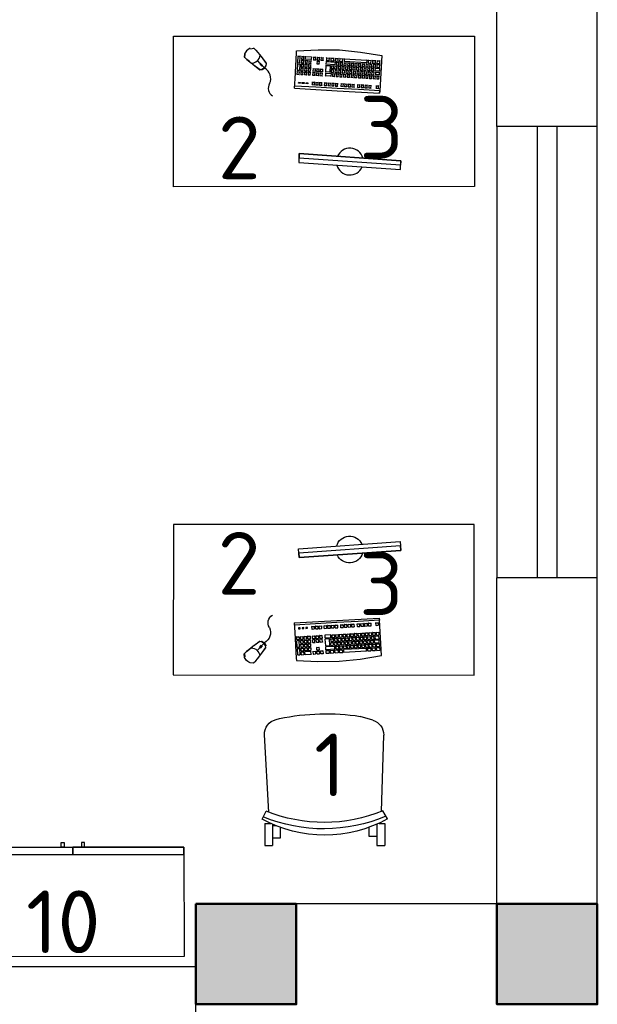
# Model space of a CAD drawing. Header units: millimetres. Extents: x 151654 to 877351, y 70322 to 154322.
# Tile 72 of 173: x 260169 to 262472, y 111138 to 115064. Entities that reach past the tile are written whole.
import ezdxf

# ---------------------------------------------------------------- set-up
doc = ezdxf.new("R2010")
doc.units = ezdxf.units.MM
doc.layers.add('kolonn', color=7, linetype='Continuous')
doc.layers.add('технологич.о', color=152, linetype='Continuous', lineweight=30)
doc.styles.add('GOST', font='isocpeur.ttf')

# ---------------------------------------------------------------- blocks, each defined once
blk = doc.blocks.new('ghsdd')
at = {"ltscale": 50, "true_color": 0x757575}
h = blk.add_hatch(color=8, dxfattribs=at)
h.paths.add_polyline_path([(0, 200), (-200, 200), (-200, 0), (0, 0)])
h.paths.add_polyline_path([(200, 0), (200, 200), (0, 200), (0, 0)])
h.paths.add_polyline_path([(0, 0), (-200, 0), (-200, -200), (0, -200)])
h.paths.add_polyline_path([(0, 0), (0, -200), (200, -200), (200, 0)])
at = {"lineweight": 50, "ltscale": 50}
blk.add_lwpolyline([(200, 200), (200, -200), (-200, -200), (-200, 200), (200, 200)], dxfattribs=at)
blk = doc.blocks.new('клавиатура')
at = {"layer": 'технологич.о', "ltscale": 2}
for p, q in [((-819747.7, 168021.3), (-819733.3, 168105.6)), ((-819733.3, 168105.6), (-819592.6, 168097.4)), ((-819714.5, 168085.6), (-819713.1, 168087)), ((-819712.4, 168098.6), (-819713.7, 168099.7)), ((-819713.1, 168087), (-819712.4, 168098.6)), ((-819713.1, 168087), (-819702.6, 168086.4)), ((-819701.9, 168098), (-819712.4, 168098.6)), ((-819702.6, 168086.4), (-819701.9, 168098)), ((-819702.6, 168086.4), (-819701.7, 168085.3)), ((-819701.9, 168098), (-819700.9, 168098.7)), ((-819699, 168085.1), (-819697.8, 168086)), ((-819697.1, 168097.7), (-819698.3, 168098.8)), ((-819697.8, 168086), (-819697.1, 168097.7)), ((-819697.8, 168086), (-819687.3, 168085.4)), ((-819686.6, 168097.1), (-819697.1, 168097.7)), ((-819687.3, 168085.4), (-819686.6, 168097.1)), ((-819687.3, 168085.4), (-819686.5, 168084.7)), ((-819686.6, 168097.1), (-819685.7, 168097.7)), ((-819682.4, 168096.8), (-819683.4, 168097.8)), ((-819683.4, 168078.8), (-819682.4, 168096.8)), ((-819682.4, 168096.8), (-819671.9, 168096.2)), ((-819671.9, 168096.2), (-819672.9, 168078.2)), ((-819671.9, 168096.2), (-819671.1, 168096.8)), ((-819667.1, 168095.9), (-819668, 168096.8)), ((-819667.9, 168081.1), (-819667.1, 168095.9)), ((-819667.1, 168095.9), (-819656.6, 168095.3)), ((-819656.6, 168095.3), (-819657.4, 168080.5)), ((-819656.6, 168095.3), (-819655.8, 168095.8)), ((-819652.7, 168085.2), (-819651.7, 168086)), ((-819651.1, 168095), (-819652.1, 168095.9)), ((-819651.7, 168086), (-819651.1, 168095)), ((-819651.7, 168086), (-819641.1, 168085.4)), ((-819640.6, 168094.4), (-819651.1, 168095)), ((-819641.1, 168085.4), (-819640.6, 168094.4)), ((-819641.1, 168085.4), (-819640.5, 168084.8)), ((-819640.6, 168094.4), (-819639.9, 168094.9)), ((-819614.5, 168083.2), (-819613.7, 168083.8)), ((-819613.1, 168092.8), (-819613.9, 168093.5)), ((-819613.7, 168083.8), (-819613.1, 168092.8)), ((-819613.7, 168083.8), (-819603.1, 168083.2)), ((-819602.6, 168092.2), (-819613.1, 168092.8)), ((-819603.1, 168083.2), (-819602.6, 168092.2)), ((-819602.6, 168092.2), (-819601.7, 168092.8)), ((-819592.6, 168097.4), (-819598, 168012.6)), ((-819593.9, 167927.3), (-819584.1, 168096.9)), ((-819584.1, 168096.9), (-819592.6, 168097.4)), ((-819591.9, 168097.4), (-819584.1, 168096.9)), ((-819720.7, 167956.1), (-819715.5, 168046)), ((-819715.5, 168046), (-819716.6, 168047.1)), ((-819716.4, 168050.3), (-819715.2, 168051.6)), ((-819714.5, 168063.2), (-819715.6, 168064.3)), ((-819715.5, 168046), (-819705, 168045.4)), ((-819715.4, 168067.9), (-819714.1, 168069.2)), ((-819715.2, 168051.6), (-819714.5, 168063.2)), ((-819715.2, 168051.6), (-819704.6, 168051)), ((-819713.5, 168080.8), (-819714.7, 168081.9)), ((-819704, 168062.6), (-819714.5, 168063.2)), ((-819714.1, 168069.2), (-819713.5, 168080.8)), ((-819714.1, 168069.2), (-819703.6, 168068.6)), ((-819702.9, 168080.2), (-819713.5, 168080.8)), ((-819705, 168045.4), (-819710.2, 167955.5)), ((-819705, 168045.4), (-819704.1, 168046)), ((-819704.6, 168051), (-819704, 168062.6)), ((-819704.6, 168051), (-819703.9, 168050)), ((-819704, 168062.6), (-819703, 168063.2)), ((-819703.6, 168068.6), (-819702.9, 168080.2)), ((-819703.6, 168068.6), (-819702.8, 168067.6)), ((-819702.9, 168080.2), (-819701.9, 168080.9)), ((-819699.9, 168052), (-819700.9, 168052.9)), ((-819700.7, 168056.8), (-819699.6, 168057.6)), ((-819700.5, 168043.1), (-819699.9, 168052)), ((-819699.1, 168066.6), (-819700.1, 168067.5)), ((-819699.9, 168071.3), (-819698.8, 168072.2)), ((-819689.4, 168051.4), (-819699.9, 168052)), ((-819699.6, 168057.6), (-819699.1, 168066.6)), ((-819699.6, 168057.6), (-819689.1, 168057)), ((-819698.2, 168081.2), (-819699.3, 168082.2)), ((-819688.6, 168066), (-819699.1, 168066.6)), ((-819698.8, 168072.2), (-819698.2, 168081.2)), ((-819698.8, 168072.2), (-819688.2, 168071.6)), ((-819687.7, 168080.6), (-819698.2, 168081.2)), ((-819689.9, 168042.5), (-819689.4, 168051.4)), ((-819689.4, 168051.4), (-819688.7, 168051.9)), ((-819689.1, 168057), (-819688.6, 168066)), ((-819689.1, 168057), (-819688.4, 168056.4)), ((-819688.6, 168066), (-819687.8, 168066.5)), ((-819688.2, 168071.6), (-819687.7, 168080.6)), ((-819688.2, 168071.6), (-819687.5, 168070.9)), ((-819687.7, 168080.6), (-819686.8, 168081.2)), ((-819685, 168044), (-819685.9, 168044.8)), ((-819685.7, 168048.8), (-819684.7, 168049.6)), ((-819684.2, 168058.5), (-819685.1, 168059.3)), ((-819684.9, 168063.3), (-819683.9, 168064.2)), ((-819684.7, 168049.6), (-819684.2, 168058.5)), ((-819684.7, 168049.6), (-819674.2, 168048.9)), ((-819684.5, 168077.9), (-819683.4, 168078.8)), ((-819683.3, 168073.1), (-819684.3, 168074)), ((-819673.7, 168057.9), (-819684.2, 168058.5)), ((-819683.9, 168064.2), (-819683.3, 168073.1)), ((-819683.9, 168064.2), (-819673.3, 168063.6)), ((-819683.4, 168078.8), (-819672.9, 168078.2)), ((-819672.8, 168072.5), (-819683.3, 168073.1)), ((-819674.2, 168048.9), (-819673.7, 168057.9)), ((-819674.2, 168048.9), (-819673.6, 168048.4)), ((-819673.7, 168057.9), (-819673, 168058.4)), ((-819673.3, 168063.6), (-819672.8, 168072.5)), ((-819673.3, 168063.6), (-819672.7, 168062.9)), ((-819672.9, 168078.2), (-819672.3, 168077.5)), ((-819672.8, 168072.5), (-819672.1, 168073)), ((-819669.5, 168045.8), (-819670.4, 168046.6)), ((-819670.2, 168050.7), (-819669.2, 168051.4)), ((-819670.1, 168036.8), (-819669.5, 168045.8)), ((-819668.7, 168060.4), (-819669.5, 168061.2)), ((-819659, 168045.2), (-819669.5, 168045.8)), ((-819669.4, 168065.2), (-819668.4, 168066)), ((-819669.2, 168051.4), (-819668.7, 168060.4)), ((-819669.2, 168051.4), (-819658.7, 168050.8)), ((-819668.9, 168080.2), (-819667.9, 168081.1)), ((-819667.9, 168075), (-819668.8, 168075.8)), ((-819658.2, 168059.8), (-819668.7, 168060.4)), ((-819668.4, 168066), (-819667.9, 168075)), ((-819668.4, 168066), (-819657.8, 168065.4)), ((-819667.9, 168081.1), (-819657.4, 168080.5)), ((-819657.3, 168074.4), (-819667.9, 168075)), ((-819659.5, 168036.2), (-819659, 168045.2)), ((-819659, 168045.2), (-819658.4, 168045.6)), ((-819658.7, 168050.8), (-819658.2, 168059.8)), ((-819658.7, 168050.8), (-819658.1, 168050.2)), ((-819658.2, 168059.8), (-819657.5, 168060.2)), ((-819657.8, 168065.4), (-819657.3, 168074.4)), ((-819657.8, 168065.4), (-819657.3, 168064.8)), ((-819657.4, 168080.5), (-819656.8, 168079.9)), ((-819657.3, 168074.4), (-819656.6, 168074.9)), ((-819653.7, 168051.4), (-819654.6, 168052.2)), ((-819654.3, 168056.2), (-819653.3, 168057)), ((-819654.2, 168042.4), (-819653.7, 168051.4)), ((-819652.8, 168065.9), (-819653.7, 168066.8)), ((-819643.1, 168050.8), (-819653.7, 168051.4)), ((-819653.5, 168070.7), (-819652.5, 168071.5)), ((-819653.3, 168057), (-819652.8, 168065.9)), ((-819653.3, 168057), (-819642.8, 168056.3)), ((-819652, 168080.5), (-819652.9, 168081.3)), ((-819642.3, 168065.3), (-819652.8, 168065.9)), ((-819652.5, 168071.5), (-819652, 168080.5)), ((-819652.5, 168071.5), (-819642, 168070.9)), ((-819641.5, 168079.9), (-819652, 168080.5)), ((-819643.7, 168041.8), (-819643.1, 168050.8)), ((-819643.1, 168050.8), (-819642.4, 168051.3)), ((-819642.8, 168056.3), (-819642.3, 168065.3)), ((-819642.8, 168056.3), (-819642.2, 168055.7)), ((-819642.3, 168065.3), (-819641.6, 168065.8)), ((-819642, 168070.9), (-819641.5, 168079.9)), ((-819642, 168070.9), (-819641.4, 168070.3)), ((-819641.5, 168079.9), (-819640.8, 168080.4)), ((-819615.7, 168048.1), (-819616.5, 168048.8)), ((-819616.2, 168053.6), (-819615.4, 168054.3)), ((-819616.2, 168039.1), (-819615.7, 168048.1)), ((-819605.2, 168047.5), (-819615.7, 168048.1)), ((-819614.8, 168063.2), (-819615.6, 168064)), ((-819615.4, 168054.3), (-819614.8, 168063.2)), ((-819615.4, 168054.3), (-819604.8, 168053.7)), ((-819604.3, 168062.6), (-819614.8, 168063.2)), ((-819605.7, 168038.5), (-819605.2, 168047.5)), ((-819605.2, 168047.5), (-819604.3, 168048.1)), ((-819604.8, 168053.7), (-819604.3, 168062.6)), ((-819604.8, 168053.7), (-819604.1, 168052.9)), ((-819604.3, 168062.6), (-819603.4, 168063.3)), ((-819603.1, 168083.2), (-819602.3, 168082.4)), ((-819756.1, 167936.7), (-819747.7, 168021.3)), ((-819702.5, 168007.8), (-819703.4, 168008.7)), ((-819703.2, 168012.6), (-819702.2, 168013.4)), ((-819703, 167998.9), (-819702.5, 168007.8)), ((-819701.7, 168022.4), (-819702.6, 168023.3)), ((-819692, 168007.2), (-819702.5, 168007.8)), ((-819702.3, 168027.5), (-819701.3, 168028.3)), ((-819702.2, 168013.4), (-819701.7, 168022.4)), ((-819702.2, 168013.4), (-819691.6, 168012.8)), ((-819700.8, 168037.3), (-819701.7, 168038.2)), ((-819691.1, 168021.8), (-819701.7, 168022.4)), ((-819701.5, 168042.2), (-819700.5, 168043.1)), ((-819701.3, 168028.3), (-819700.8, 168037.3)), ((-819701.3, 168028.3), (-819690.8, 168027.7)), ((-819690.3, 168036.7), (-819700.8, 168037.3)), ((-819700.5, 168043.1), (-819689.9, 168042.5)), ((-819692.5, 167998.2), (-819692, 168007.2)), ((-819692, 168007.2), (-819691.2, 168007.7)), ((-819691.6, 168012.8), (-819691.1, 168021.8)), ((-819691.6, 168012.8), (-819691, 168012.2)), ((-819691.1, 168021.8), (-819690.4, 168022.3)), ((-819690.8, 168027.7), (-819690.3, 168036.7)), ((-819690.8, 168027.7), (-819690.1, 168027.1)), ((-819690.3, 168036.7), (-819689.5, 168037.2)), ((-819689.9, 168042.5), (-819689.3, 168041.8)), ((-819688.2, 168004.6), (-819687.3, 168005.3)), ((-819686.7, 168014.3), (-819687.6, 168015.1)), ((-819687.4, 168019.5), (-819686.4, 168020.3)), ((-819687.3, 168005.3), (-819686.7, 168014.3)), ((-819687.3, 168005.3), (-819676.7, 168004.7)), ((-819685.9, 168029.2), (-819686.8, 168030)), ((-819676.2, 168013.7), (-819686.7, 168014.3)), ((-819686.5, 168034.2), (-819685.5, 168035)), ((-819686.4, 168020.3), (-819685.9, 168029.2)), ((-819686.4, 168020.3), (-819675.9, 168019.6)), ((-819675.4, 168028.6), (-819685.9, 168029.2)), ((-819685.5, 168035), (-819685, 168044)), ((-819685.5, 168035), (-819675, 168034.4)), ((-819674.5, 168043.3), (-819685, 168044)), ((-819676.7, 168004.7), (-819676.2, 168013.7)), ((-819676.2, 168013.7), (-819675.6, 168014.2)), ((-819675.9, 168019.6), (-819675.4, 168028.6)), ((-819675.9, 168019.6), (-819675.3, 168019.1)), ((-819675.4, 168028.6), (-819674.7, 168029.1)), ((-819675, 168034.4), (-819674.5, 168043.3)), ((-819675, 168034.4), (-819674.4, 168033.8)), ((-819674.5, 168043.3), (-819673.8, 168043.8)), ((-819672.7, 168006.5), (-819671.8, 168007.2)), ((-819671.3, 168016.2), (-819672.1, 168017)), ((-819671.9, 168021.4), (-819670.9, 168022.1)), ((-819671.8, 168007.2), (-819671.3, 168016.2)), ((-819671.8, 168007.2), (-819661.3, 168006.6)), ((-819660.7, 168015.6), (-819671.3, 168016.2)), ((-819670.4, 168031.1), (-819671.2, 168031.9)), ((-819671, 168036.1), (-819670.1, 168036.8)), ((-819670.9, 168022.1), (-819670.4, 168031.1)), ((-819670.9, 168022.1), (-819660.4, 168021.5)), ((-819659.9, 168030.5), (-819670.4, 168031.1)), ((-819670.1, 168036.8), (-819659.5, 168036.2)), ((-819661.3, 168006.6), (-819660.7, 168015.6)), ((-819661.3, 168006.6), (-819660.7, 168006)), ((-819660.7, 168015.6), (-819660.1, 168016)), ((-819660.4, 168021.5), (-819659.9, 168030.5)), ((-819660.4, 168021.5), (-819659.8, 168020.9)), ((-819659.9, 168030.5), (-819659.2, 168030.9)), ((-819659.5, 168036.2), (-819659, 168035.7)), ((-819656.2, 168007.2), (-819657.1, 168008.1)), ((-819656.9, 168012.5), (-819655.9, 168013.3)), ((-819656.7, 167998.3), (-819656.2, 168007.2)), ((-819655.4, 168022.3), (-819656.3, 168023.1)), ((-819645.7, 168006.6), (-819656.2, 168007.2)), ((-819656, 168027.1), (-819655, 168027.9)), ((-819655.9, 168013.3), (-819655.4, 168022.3)), ((-819655.9, 168013.3), (-819645.3, 168012.7)), ((-819654.5, 168036.8), (-819655.4, 168037.7)), ((-819644.8, 168021.7), (-819655.4, 168022.3)), ((-819655.2, 168041.6), (-819654.2, 168042.4)), ((-819655, 168027.9), (-819654.5, 168036.8)), ((-819655, 168027.9), (-819644.5, 168027.3)), ((-819644, 168036.2), (-819654.5, 168036.8)), ((-819654.2, 168042.4), (-819643.7, 168041.8)), ((-819646.2, 167997.6), (-819645.7, 168006.6)), ((-819645.7, 168006.6), (-819645, 168007.1)), ((-819645.3, 168012.7), (-819644.8, 168021.7)), ((-819645.3, 168012.7), (-819644.8, 168012.1)), ((-819644.8, 168021.7), (-819644.1, 168022.2)), ((-819644.5, 168027.3), (-819644, 168036.2)), ((-819644.5, 168027.3), (-819643.9, 168026.6)), ((-819644, 168036.2), (-819643.3, 168036.7)), ((-819643.7, 168041.8), (-819643.1, 168041.2)), ((-819618.8, 168008.7), (-819618, 168009.4)), ((-819617.4, 168018.4), (-819618.2, 168019.1)), ((-819618, 168023.7), (-819617.1, 168024.3)), ((-819618, 168009.4), (-819617.4, 168018.4)), ((-819618, 168009.4), (-819607.4, 168008.8)), ((-819616.6, 168033.3), (-819617.4, 168034)), ((-819606.9, 168017.8), (-819617.4, 168018.4)), ((-819617.1, 168038.4), (-819616.2, 168039.1)), ((-819617.1, 168024.3), (-819616.6, 168033.3)), ((-819617.1, 168024.3), (-819606.6, 168023.7)), ((-819606.1, 168032.7), (-819616.6, 168033.3)), ((-819616.2, 168039.1), (-819605.7, 168038.5)), ((-819607.4, 168008.8), (-819606.9, 168017.8)), ((-819607.4, 168008.8), (-819606.7, 168008)), ((-819606.9, 168017.8), (-819606, 168018.4)), ((-819606.6, 168023.7), (-819606.1, 168032.7)), ((-819606.6, 168023.7), (-819605.8, 168022.9)), ((-819606.1, 168032.7), (-819605.1, 168033.3)), ((-819605.7, 168038.5), (-819604.9, 168037.7)), ((-819598, 168012.6), (-819602.5, 167927.8)), ((-819705.7, 167969), (-819704.7, 167969.8)), ((-819704.2, 167978.7), (-819705.1, 167979.6)), ((-819704.9, 167983.5), (-819703.9, 167984.3)), ((-819704.7, 167969.8), (-819704.2, 167978.7)), ((-819704.7, 167969.8), (-819694.2, 167969.2)), ((-819703.3, 167993.3), (-819704.3, 167994.1)), ((-819693.7, 167978.1), (-819704.2, 167978.7)), ((-819704, 167998.1), (-819703, 167998.9)), ((-819703.9, 167984.3), (-819703.3, 167993.3)), ((-819703.9, 167984.3), (-819693.3, 167983.7)), ((-819692.8, 167992.7), (-819703.3, 167993.3)), ((-819703, 167998.9), (-819692.5, 167998.2)), ((-819694.2, 167969.2), (-819693.7, 167978.1)), ((-819694.2, 167969.2), (-819693.6, 167968.6)), ((-819693.7, 167978.1), (-819693, 167978.6)), ((-819693.3, 167983.7), (-819692.8, 167992.7)), ((-819693.3, 167983.7), (-819692.7, 167983.1)), ((-819692.8, 167992.7), (-819692.1, 167993.1)), ((-819692.5, 167998.2), (-819691.9, 167997.6)), ((-819689.3, 167970.7), (-819690.1, 167971.4)), ((-819689.9, 167975.5), (-819689, 167976.2)), ((-819689.8, 167961.7), (-819689.3, 167970.7)), ((-819688.4, 167985.2), (-819689.3, 167986)), ((-819678.7, 167970.1), (-819689.3, 167970.7)), ((-819689, 167990), (-819688.1, 167990.8)), ((-819689, 167976.2), (-819688.4, 167985.2)), ((-819689, 167976.2), (-819678.4, 167975.6)), ((-819687.6, 167999.8), (-819688.4, 168000.6)), ((-819677.9, 167984.6), (-819688.4, 167985.2)), ((-819688.1, 167990.8), (-819687.6, 167999.8)), ((-819688.1, 167990.8), (-819677.6, 167990.2)), ((-819677.1, 167999.1), (-819687.6, 167999.8)), ((-819679.3, 167961.1), (-819678.7, 167970.1)), ((-819678.7, 167970.1), (-819678.1, 167970.5)), ((-819678.4, 167975.6), (-819677.9, 167984.6)), ((-819678.4, 167975.6), (-819677.9, 167975.1)), ((-819677.9, 167984.6), (-819677.3, 167985)), ((-819677.6, 167990.2), (-819677.1, 167999.1)), ((-819677.6, 167990.2), (-819677, 167989.6)), ((-819677.1, 167999.1), (-819676.4, 167999.6)), ((-819676.7, 168004.7), (-819676.2, 168004.2)), ((-819673.8, 167972.5), (-819674.6, 167973.3)), ((-819674.4, 167977.4), (-819673.5, 167978.1)), ((-819674.3, 167963.6), (-819673.8, 167972.5)), ((-819672.9, 167987), (-819673.8, 167987.8)), ((-819663.3, 167971.9), (-819673.8, 167972.5)), ((-819673.5, 167991.9), (-819672.6, 167992.6)), ((-819673.5, 167978.1), (-819672.9, 167987)), ((-819673.5, 167978.1), (-819662.9, 167977.5)), ((-819672.1, 168001.6), (-819672.9, 168002.4)), ((-819662.4, 167986.4), (-819672.9, 167987)), ((-819672.6, 167992.6), (-819672.1, 168001.6)), ((-819672.6, 167992.6), (-819662.1, 167992)), ((-819661.6, 168001), (-819672.1, 168001.6)), ((-819663.8, 167962.9), (-819663.3, 167971.9)), ((-819663.3, 167971.9), (-819662.7, 167972.3)), ((-819662.9, 167977.5), (-819662.4, 167986.4)), ((-819662.9, 167977.5), (-819662.4, 167976.9)), ((-819662.4, 167986.4), (-819661.8, 167986.9)), ((-819662.1, 167992), (-819661.6, 168001)), ((-819662.1, 167992), (-819661.6, 167991.5)), ((-819661.6, 168001), (-819661, 168001.4)), ((-819659.4, 167967.9), (-819658.5, 167968.7)), ((-819657.9, 167977.7), (-819658.8, 167978.5)), ((-819658.6, 167983), (-819657.6, 167983.8)), ((-819658.5, 167968.7), (-819657.9, 167977.7)), ((-819658.5, 167968.7), (-819647.9, 167968.1)), ((-819657.1, 167992.7), (-819657.9, 167993.5)), ((-819647.4, 167977), (-819657.9, 167977.7)), ((-819657.7, 167997.5), (-819656.7, 167998.3)), ((-819657.6, 167983.8), (-819657.1, 167992.7)), ((-819657.6, 167983.8), (-819647.1, 167983.1)), ((-819646.5, 167992.1), (-819657.1, 167992.7)), ((-819656.7, 167998.3), (-819646.2, 167997.6)), ((-819647.9, 167968.1), (-819647.4, 167977)), ((-819647.9, 167968.1), (-819647.4, 167967.5)), ((-819647.4, 167977), (-819646.7, 167977.5)), ((-819647.1, 167983.1), (-819646.5, 167992.1)), ((-819647.1, 167983.1), (-819646.5, 167982.6)), ((-819646.5, 167992.1), (-819645.9, 167992.6)), ((-819646.2, 167997.6), (-819645.6, 167997.1)), ((-819620.4, 167967.3), (-819621.2, 167968)), ((-819620.9, 167972.2), (-819620.1, 167972.9)), ((-819620.9, 167958.3), (-819620.4, 167967.3)), ((-819609.9, 167966.7), (-819620.4, 167967.3)), ((-819619.6, 167981.8), (-819620.3, 167982.6)), ((-819620.1, 167986.6), (-819619.2, 167987.3)), ((-819620.1, 167972.9), (-819619.6, 167981.8)), ((-819620.1, 167972.9), (-819609.6, 167972.2)), ((-819609, 167981.2), (-819619.6, 167981.8)), ((-819618.7, 167996.3), (-819619.5, 167997)), ((-819619.2, 167987.3), (-819618.7, 167996.3)), ((-819619.2, 167987.3), (-819608.7, 167986.7)), ((-819608.2, 167995.7), (-819618.7, 167996.3)), ((-819610.4, 167957.7), (-819609.9, 167966.7)), ((-819609.9, 167966.7), (-819609, 167967.3)), ((-819609.6, 167972.2), (-819609, 167981.2)), ((-819609.6, 167972.2), (-819608.8, 167971.5)), ((-819609, 167981.2), (-819608.1, 167981.8)), ((-819608.7, 167986.7), (-819608.2, 167995.7)), ((-819608.7, 167986.7), (-819607.9, 167985.9)), ((-819608.2, 167995.7), (-819607.3, 167996.3)), ((-819757.4, 167851.6), (-819756.1, 167936.7)), ((-819722.1, 167932.3), (-819723.1, 167933.2)), ((-819722.8, 167937.4), (-819721.7, 167938.5)), ((-819722.8, 167920.7), (-819722.1, 167932.3)), ((-819721, 167950.1), (-819722.1, 167951)), ((-819711.6, 167931.6), (-819722.1, 167932.3)), ((-819721.8, 167954.9), (-819720.7, 167956.1)), ((-819721.7, 167938.5), (-819721, 167950.1)), ((-819721.7, 167938.5), (-819711.2, 167937.9)), ((-819710.5, 167949.5), (-819721, 167950.1)), ((-819720.7, 167956.1), (-819710.2, 167955.5)), ((-819712.2, 167920.1), (-819711.6, 167931.6)), ((-819711.6, 167931.6), (-819710.7, 167932.2)), ((-819711.2, 167937.9), (-819710.5, 167949.5)), ((-819711.2, 167937.9), (-819710.5, 167937)), ((-819710.5, 167949.5), (-819709.7, 167950.1)), ((-819710.2, 167955.5), (-819709.5, 167954.6)), ((-819706.7, 167934.6), (-819707.6, 167935.4)), ((-819707.4, 167939.6), (-819706.4, 167940.3)), ((-819707.3, 167925.6), (-819706.7, 167934.6)), ((-819705.9, 167949.3), (-819706.8, 167950.1)), ((-819696.2, 167934), (-819706.7, 167934.6)), ((-819706.5, 167954.4), (-819705.5, 167955.2)), ((-819706.4, 167940.3), (-819705.9, 167949.3)), ((-819706.4, 167940.3), (-819695.9, 167939.7)), ((-819705, 167964.2), (-819705.9, 167965)), ((-819695.4, 167948.7), (-819705.9, 167949.3)), ((-819705.5, 167955.2), (-819705, 167964.2)), ((-819705.5, 167955.2), (-819695, 167954.6)), ((-819694.5, 167963.6), (-819705, 167964.2)), ((-819696.7, 167925), (-819696.2, 167934)), ((-819696.2, 167934), (-819695.5, 167934.4)), ((-819695.9, 167939.7), (-819695.4, 167948.7)), ((-819695.9, 167939.7), (-819695.3, 167939.1)), ((-819695.4, 167948.7), (-819694.7, 167949.2)), ((-819695, 167954.6), (-819694.5, 167963.6)), ((-819695, 167954.6), (-819694.4, 167954)), ((-819694.5, 167963.6), (-819693.8, 167964)), ((-819691.8, 167927.2), (-819692.6, 167928)), ((-819692.4, 167931.5), (-819691.5, 167932.3)), ((-819692.3, 167918.2), (-819691.8, 167927.2)), ((-819691, 167941.2), (-819691.8, 167942)), ((-819681.3, 167926.6), (-819691.8, 167927.2)), ((-819691.6, 167946.4), (-819690.6, 167947.1)), ((-819691.5, 167932.3), (-819691, 167941.2)), ((-819691.5, 167932.3), (-819681, 167931.7)), ((-819680.5, 167940.6), (-819691, 167941.2)), ((-819690.1, 167956.1), (-819690.9, 167956.9)), ((-819690.7, 167961), (-819689.8, 167961.7)), ((-819690.6, 167947.1), (-819690.1, 167956.1)), ((-819690.6, 167947.1), (-819680.1, 167946.5)), ((-819679.6, 167955.5), (-819690.1, 167956.1)), ((-819689.8, 167961.7), (-819679.3, 167961.1)), ((-819681.8, 167917.6), (-819681.3, 167926.6)), ((-819681.3, 167926.6), (-819680.6, 167927)), ((-819681, 167931.7), (-819680.5, 167940.6)), ((-819681, 167931.7), (-819680.4, 167931.1)), ((-819680.5, 167940.6), (-819679.8, 167941.1)), ((-819680.1, 167946.5), (-819679.6, 167955.5)), ((-819680.1, 167946.5), (-819679.6, 167946)), ((-819679.6, 167955.5), (-819679, 167955.9)), ((-819679.3, 167961.1), (-819678.7, 167960.5)), ((-819676.3, 167928.4), (-819677.2, 167929.1)), ((-819676.9, 167933.4), (-819676, 167934.1)), ((-819676.9, 167919.4), (-819676.3, 167928.4)), ((-819675.5, 167943.1), (-819676.3, 167943.9)), ((-819665.8, 167927.7), (-819676.3, 167928.4)), ((-819676.1, 167948.3), (-819675.2, 167949)), ((-819676, 167934.1), (-819675.5, 167943.1)), ((-819676, 167934.1), (-819665.5, 167933.5)), ((-819665, 167942.5), (-819675.5, 167943.1)), ((-819674.6, 167958), (-819675.4, 167958.7)), ((-819675.2, 167962.8), (-819674.3, 167963.6)), ((-819675.2, 167949), (-819674.6, 167958)), ((-819675.2, 167949), (-819664.6, 167948.4)), ((-819664.1, 167957.3), (-819674.6, 167958)), ((-819674.3, 167963.6), (-819663.8, 167962.9)), ((-819666.3, 167918.8), (-819665.8, 167927.7)), ((-819665.8, 167927.7), (-819665.2, 167928.2)), ((-819665.5, 167933.5), (-819665, 167942.5)), ((-819665.5, 167933.5), (-819665, 167933)), ((-819665, 167942.5), (-819664.4, 167942.9)), ((-819664.6, 167948.4), (-819664.1, 167957.3)), ((-819664.6, 167948.4), (-819664.1, 167947.8)), ((-819664.1, 167957.3), (-819663.5, 167957.8)), ((-819663.8, 167962.9), (-819663.3, 167962.4)), ((-819660.5, 167933.1), (-819661.4, 167933.9)), ((-819661.2, 167938), (-819660.2, 167938.8)), ((-819661, 167924.1), (-819660.5, 167933.1)), ((-819659.7, 167947.8), (-819660.5, 167948.6)), ((-819650, 167932.5), (-819660.5, 167933.1)), ((-819660.3, 167952.9), (-819659.3, 167953.7)), ((-819660.2, 167938.8), (-819659.7, 167947.8)), ((-819660.2, 167938.8), (-819649.7, 167938.2)), ((-819658.8, 167962.6), (-819659.7, 167963.5)), ((-819649.1, 167947.1), (-819659.7, 167947.8)), ((-819659.3, 167953.7), (-819658.8, 167962.6)), ((-819659.3, 167953.7), (-819648.8, 167953.1)), ((-819648.3, 167962), (-819658.8, 167962.6)), ((-819650.5, 167923.5), (-819650, 167932.5)), ((-819650, 167932.5), (-819649.3, 167932.9)), ((-819649.7, 167938.2), (-819649.1, 167947.1)), ((-819649.7, 167938.2), (-819649.1, 167937.6)), ((-819649.1, 167947.1), (-819648.5, 167947.6)), ((-819648.8, 167953.1), (-819648.3, 167962)), ((-819648.8, 167953.1), (-819648.2, 167952.5)), ((-819648.3, 167962), (-819647.6, 167962.5)), ((-819622.6, 167930.2), (-819623.3, 167930.9)), ((-819623.1, 167921.2), (-819622.6, 167930.2)), ((-819622.6, 167943), (-819621.8, 167943.7)), ((-819612, 167929.6), (-819622.6, 167930.2)), ((-819621.3, 167952.7), (-819622, 167953.4)), ((-819621.8, 167957.7), (-819620.9, 167958.3)), ((-819621.8, 167943.7), (-819621.3, 167952.7)), ((-819621.8, 167943.7), (-819611.2, 167943.1)), ((-819610.7, 167952.1), (-819621.3, 167952.7)), ((-819620.9, 167958.3), (-819610.4, 167957.7)), ((-819612.5, 167920.6), (-819612, 167929.6)), ((-819612, 167929.6), (-819611.1, 167930.2)), ((-819611.2, 167943.1), (-819610.7, 167952.1)), ((-819611.2, 167943.1), (-819610.5, 167942.3)), ((-819610.7, 167952.1), (-819609.8, 167952.7)), ((-819610.4, 167957.7), (-819609.6, 167956.9)), ((-819602.5, 167927.8), (-819607.8, 167843)), ((-819603.7, 167757.6), (-819593.9, 167927.3)), ((-819724.1, 167897.2), (-819725.2, 167898.2)), ((-819724.9, 167902), (-819723.8, 167903.1)), ((-819724.8, 167885.6), (-819724.1, 167897.2)), ((-819723.1, 167914.7), (-819724.1, 167915.7)), ((-819713.6, 167896.6), (-819724.1, 167897.2)), ((-819723.9, 167919.5), (-819722.8, 167920.7)), ((-819723.8, 167903.1), (-819723.1, 167914.7)), ((-819723.8, 167903.1), (-819713.2, 167902.5)), ((-819712.6, 167914.1), (-819723.1, 167914.7)), ((-819722.8, 167920.7), (-819712.2, 167920.1)), ((-819714.3, 167885), (-819713.6, 167896.6)), ((-819713.6, 167896.6), (-819712.7, 167897.2)), ((-819713.2, 167902.5), (-819712.6, 167914.1)), ((-819713.2, 167902.5), (-819712.5, 167901.6)), ((-819712.6, 167914.1), (-819711.7, 167914.7)), ((-819712.2, 167920.1), (-819711.5, 167919.2)), ((-819709.7, 167884), (-819707.6, 167919.8)), ((-819707.6, 167919.8), (-819708.5, 167920.7)), ((-819708.2, 167924.8), (-819707.3, 167925.6)), ((-819707.6, 167919.8), (-819697.1, 167919.2)), ((-819707.3, 167925.6), (-819696.7, 167925)), ((-819697.1, 167919.2), (-819699.2, 167883.4)), ((-819697.1, 167919.2), (-819696.4, 167919.7)), ((-819696.7, 167925), (-819696.1, 167924.4)), ((-819694, 167900.1), (-819694.9, 167901.1)), ((-819694.8, 167883.2), (-819694, 167900.1)), ((-819694.3, 167903.5), (-819693.3, 167904.3)), ((-819694, 167900.1), (-819667.5, 167898.6)), ((-819692.8, 167913.3), (-819693.7, 167914.1)), ((-819693.3, 167904.3), (-819692.8, 167913.3)), ((-819693.3, 167904.3), (-819682.8, 167903.7)), ((-819693.2, 167917.5), (-819692.3, 167918.2)), ((-819682.3, 167912.7), (-819692.8, 167913.3)), ((-819692.3, 167918.2), (-819681.8, 167917.6)), ((-819682.8, 167903.7), (-819682.3, 167912.7)), ((-819682.8, 167903.7), (-819682.2, 167903.1)), ((-819682.3, 167912.7), (-819681.6, 167913.2)), ((-819681.8, 167917.6), (-819681.2, 167917)), ((-819678.7, 167903.8), (-819677.7, 167904.5)), ((-819677.2, 167913.5), (-819678, 167914.3)), ((-819677.8, 167918.7), (-819676.9, 167919.4)), ((-819677.7, 167904.5), (-819677.2, 167913.5)), ((-819677.7, 167904.5), (-819667.2, 167903.9)), ((-819666.7, 167912.9), (-819677.2, 167913.5)), ((-819676.9, 167919.4), (-819666.3, 167918.8)), ((-819667.5, 167898.6), (-819668.5, 167881.6)), ((-819667.5, 167898.6), (-819667, 167898.9)), ((-819667.2, 167903.9), (-819666.7, 167912.9)), ((-819667.2, 167903.9), (-819666.7, 167903.4)), ((-819666.7, 167912.9), (-819666.1, 167913.3)), ((-819666.3, 167918.8), (-819665.8, 167918.2)), ((-819663.5, 167881.4), (-819662.2, 167903.7)), ((-819662.2, 167903.7), (-819663.1, 167904.5)), ((-819662.9, 167908.8), (-819661.9, 167909.6)), ((-819661.4, 167918.5), (-819662.3, 167919.4)), ((-819662.2, 167903.7), (-819651.7, 167903)), ((-819662, 167923.3), (-819661, 167924.1)), ((-819661.9, 167909.6), (-819661.4, 167918.5)), ((-819661.9, 167909.6), (-819651.4, 167909)), ((-819650.8, 167917.9), (-819661.4, 167918.5)), ((-819661, 167924.1), (-819650.5, 167923.5)), ((-819651.7, 167903), (-819653, 167880.8)), ((-819651.7, 167903), (-819651, 167903.5)), ((-819651.4, 167909), (-819650.8, 167917.9)), ((-819651.4, 167909), (-819650.8, 167908.4)), ((-819650.8, 167917.9), (-819650.2, 167918.4)), ((-819650.5, 167923.5), (-819649.9, 167922.9)), ((-819625.6, 167891.4), (-819624.8, 167892.1)), ((-819624.2, 167901.1), (-819625, 167901.8)), ((-819624.8, 167906.1), (-819623.9, 167906.8)), ((-819624.8, 167892.1), (-819624.2, 167901.1)), ((-819624.8, 167892.1), (-819614.2, 167891.5)), ((-819623.4, 167915.7), (-819624.2, 167916.5)), ((-819613.7, 167900.5), (-819624.2, 167901.1)), ((-819623.9, 167920.5), (-819623.1, 167921.2)), ((-819623.9, 167906.8), (-819623.4, 167915.7)), ((-819623.9, 167906.8), (-819613.4, 167906.1)), ((-819612.9, 167915.1), (-819623.4, 167915.7)), ((-819623.1, 167921.2), (-819612.5, 167920.6)), ((-819614.2, 167891.5), (-819613.7, 167900.5)), ((-819614.2, 167891.5), (-819613.5, 167890.7)), ((-819613.7, 167900.5), (-819612.8, 167901.1)), ((-819613.4, 167906.1), (-819612.9, 167915.1)), ((-819613.4, 167906.1), (-819612.6, 167905.4)), ((-819612.9, 167915.1), (-819612, 167915.7)), ((-819612.5, 167920.6), (-819611.8, 167919.8)), ((-819753, 167766.3), (-819757.4, 167851.6)), ((-819728, 167848.1), (-819726.9, 167849)), ((-819726.4, 167857.9), (-819727.4, 167858.9)), ((-819727.2, 167862.7), (-819726.1, 167863.6)), ((-819726.9, 167849), (-819726.4, 167857.9)), ((-819726.9, 167849), (-819716.4, 167848.4)), ((-819725.5, 167872.6), (-819726.6, 167873.5)), ((-819715.9, 167857.3), (-819726.4, 167857.9)), ((-819726.1, 167863.6), (-819725.5, 167872.6)), ((-819726.1, 167863.6), (-819715.5, 167863)), ((-819726, 167884.4), (-819724.8, 167885.6)), ((-819715, 167871.9), (-819725.5, 167872.6)), ((-819724.8, 167885.6), (-819714.3, 167885)), ((-819716.4, 167848.4), (-819715.9, 167857.3)), ((-819716.4, 167848.4), (-819715.7, 167847.6)), ((-819715.9, 167857.3), (-819715, 167857.9)), ((-819715.5, 167863), (-819715, 167871.9)), ((-819715.5, 167863), (-819714.8, 167862.3)), ((-819715, 167871.9), (-819714.2, 167872.5)), ((-819714.3, 167885), (-819713.5, 167884.1)), ((-819712.6, 167847.3), (-819711.6, 167848.1)), ((-819711.1, 167857.1), (-819712, 167857.9)), ((-819711.6, 167848.1), (-819711.1, 167857.1)), ((-819711.6, 167848.1), (-819701.1, 167847.5)), ((-819700.5, 167856.4), (-819711.1, 167857.1)), ((-819710.7, 167883.3), (-819709.7, 167884)), ((-819709.7, 167884), (-819699.2, 167883.4)), ((-819701.1, 167847.5), (-819700.5, 167856.4)), ((-819700.5, 167856.4), (-819699.8, 167857)), ((-819699.2, 167883.4), (-819698.5, 167882.8)), ((-819696, 167882.3), (-819694.8, 167883.2)), ((-819694.8, 167883.2), (-819668.5, 167881.6)), ((-819680.4, 167855.3), (-819681.1, 167855.9)), ((-819680.9, 167846.3), (-819680.4, 167855.3)), ((-819680.8, 167860.3), (-819680.1, 167860.9)), ((-819680.4, 167855.3), (-819669.9, 167854.7)), ((-819679.6, 167869.9), (-819680.2, 167870.5)), ((-819680.1, 167860.9), (-819679.6, 167869.9)), ((-819680.1, 167860.9), (-819669.6, 167860.3)), ((-819679.6, 167869.9), (-819669, 167869.3)), ((-819669.9, 167854.7), (-819670.4, 167845.7)), ((-819669.9, 167854.7), (-819669.4, 167855)), ((-819669, 167869.3), (-819669.6, 167860.3)), ((-819669.6, 167860.3), (-819669.2, 167859.9)), ((-819669, 167869.3), (-819668.6, 167869.6)), ((-819668.5, 167881.6), (-819668.1, 167881.3)), ((-819665.1, 167854.4), (-819666, 167855.2)), ((-819665.7, 167859.2), (-819664.8, 167860)), ((-819665.6, 167845.4), (-819665.1, 167854.4)), ((-819664.2, 167869), (-819665.1, 167869.8)), ((-819654.6, 167853.8), (-819665.1, 167854.4)), ((-819664.8, 167860), (-819664.2, 167869)), ((-819664.8, 167860), (-819654.2, 167859.4)), ((-819664.5, 167880.8), (-819663.5, 167881.4)), ((-819653.7, 167868.4), (-819664.2, 167869)), ((-819663.5, 167881.4), (-819653, 167880.8)), ((-819655.1, 167844.8), (-819654.6, 167853.8)), ((-819654.6, 167853.8), (-819653.9, 167854.3)), ((-819654.2, 167859.4), (-819653.7, 167868.4)), ((-819654.2, 167859.4), (-819653.6, 167858.8)), ((-819653.7, 167868.4), (-819653, 167868.9)), ((-819653, 167880.8), (-819652.4, 167880.3)), ((-819627.1, 167852.2), (-819627.9, 167852.9)), ((-819627.6, 167857.1), (-819626.7, 167857.8)), ((-819627.6, 167843.2), (-819627.1, 167852.2)), ((-819616.6, 167851.6), (-819627.1, 167852.2)), ((-819626.2, 167866.8), (-819627, 167867.5)), ((-819626.7, 167857.8), (-819626.2, 167866.8)), ((-819626.7, 167857.8), (-819616.2, 167857.2)), ((-819626.5, 167876.5), (-819625.6, 167877.2)), ((-819615.7, 167866.2), (-819626.2, 167866.8)), ((-819625.1, 167886.2), (-819625.9, 167886.9)), ((-819625.6, 167877.2), (-819625.1, 167886.2)), ((-819625.6, 167877.2), (-819615.1, 167876.6)), ((-819614.6, 167885.6), (-819625.1, 167886.2)), ((-819617.1, 167842.6), (-819616.6, 167851.6)), ((-819616.6, 167851.6), (-819615.6, 167852.2)), ((-819616.2, 167857.2), (-819615.7, 167866.2)), ((-819616.2, 167857.2), (-819615.4, 167856.4)), ((-819615.7, 167866.2), (-819614.8, 167866.8)), ((-819615.1, 167876.6), (-819614.6, 167885.6)), ((-819615.1, 167876.6), (-819614.3, 167875.8)), ((-819614.6, 167885.6), (-819613.7, 167886.2)), ((-819729.7, 167800.9), (-819728.3, 167825)), ((-819728.3, 167825), (-819729.4, 167826)), ((-819728.9, 167833.3), (-819727.8, 167834.2)), ((-819727.2, 167843.2), (-819728.3, 167844.2)), ((-819728.3, 167825), (-819717.8, 167824.3)), ((-819727.8, 167834.2), (-819727.2, 167843.2)), ((-819727.8, 167834.2), (-819717.2, 167833.6)), ((-819716.7, 167842.6), (-819727.2, 167843.2)), ((-819717.8, 167824.3), (-819719.2, 167800.3)), ((-819717.8, 167824.3), (-819716.8, 167825)), ((-819717.2, 167833.6), (-819716.7, 167842.6)), ((-819717.2, 167833.6), (-819716.5, 167832.9)), ((-819716.7, 167842.6), (-819715.9, 167843.2)), ((-819713.8, 167809.5), (-819714.9, 167810.5)), ((-819714.7, 167814.1), (-819713.5, 167815.1)), ((-819714.3, 167800.5), (-819713.8, 167809.5)), ((-819713, 167824.1), (-819714, 167825.1)), ((-819703.3, 167808.8), (-819713.8, 167809.5)), ((-819713.5, 167815.1), (-819713, 167824.1)), ((-819713.5, 167815.1), (-819703, 167814.5)), ((-819702.5, 167823.5), (-819713, 167824.1)), ((-819703.8, 167799.9), (-819703.3, 167808.8)), ((-819703.3, 167808.8), (-819702.4, 167809.5)), ((-819703, 167814.5), (-819702.5, 167823.5)), ((-819703, 167814.5), (-819702.2, 167813.7)), ((-819702.5, 167823.5), (-819701.6, 167824.1)), ((-819701.1, 167847.5), (-819700.4, 167846.8)), ((-819698.5, 167808.6), (-819699.5, 167809.5)), ((-819699.3, 167813.3), (-819698.2, 167814.2)), ((-819699, 167799.6), (-819698.5, 167808.6)), ((-819697.6, 167823.2), (-819698.6, 167824.1)), ((-819688, 167808), (-819698.5, 167808.6)), ((-819698.2, 167814.2), (-819697.6, 167823.2)), ((-819698.2, 167814.2), (-819687.6, 167813.6)), ((-819687.1, 167822.6), (-819697.6, 167823.2)), ((-819688, 167808), (-819687.2, 167808.5)), ((-819687.6, 167813.6), (-819687.1, 167822.6)), ((-819687.6, 167813.6), (-819687, 167812.9)), ((-819687.1, 167822.6), (-819686.3, 167823.1)), ((-819683.2, 167807.7), (-819684.1, 167808.5)), ((-819683.9, 167812.5), (-819682.8, 167813.3)), ((-819682.3, 167822.3), (-819683.2, 167823.1)), ((-819682.8, 167813.3), (-819682.3, 167822.3)), ((-819682.8, 167813.3), (-819672.3, 167812.7)), ((-819682.6, 167830.9), (-819681.8, 167831.6)), ((-819671.8, 167821.7), (-819682.3, 167822.3)), ((-819681.3, 167840.5), (-819682, 167841.2)), ((-819681.8, 167831.6), (-819681.3, 167840.5)), ((-819681.8, 167831.6), (-819671.3, 167830.9)), ((-819681.7, 167845.7), (-819680.9, 167846.3)), ((-819681.3, 167840.5), (-819670.7, 167839.9)), ((-819680.9, 167846.3), (-819670.4, 167845.7)), ((-819672.3, 167812.7), (-819671.8, 167821.7)), ((-819672.3, 167812.7), (-819671.7, 167812.1)), ((-819671.8, 167821.7), (-819671.1, 167822.2)), ((-819670.7, 167839.9), (-819671.3, 167830.9)), ((-819671.3, 167830.9), (-819670.8, 167830.5)), ((-819670.7, 167839.9), (-819670.3, 167840.2)), ((-819670.4, 167845.7), (-819670, 167845.3)), ((-819668.6, 167811.6), (-819667.5, 167812.4)), ((-819667, 167821.4), (-819668, 167822.3)), ((-819667.5, 167829.8), (-819666.5, 167830.7)), ((-819667.5, 167812.4), (-819667, 167821.4)), ((-819667.5, 167812.4), (-819657, 167811.8)), ((-819656.5, 167820.8), (-819667, 167821.4)), ((-819665.9, 167839.6), (-819666.9, 167840.5)), ((-819666.6, 167844.6), (-819665.6, 167845.4)), ((-819666.5, 167830.7), (-819665.9, 167839.6)), ((-819666.5, 167830.7), (-819655.9, 167830.1)), ((-819655.4, 167839), (-819665.9, 167839.6)), ((-819665.6, 167845.4), (-819655.1, 167844.8)), ((-819657, 167811.8), (-819656.5, 167820.8)), ((-819657, 167811.8), (-819656.4, 167811.2)), ((-819656.5, 167820.8), (-819655.7, 167821.3)), ((-819655.9, 167830.1), (-819655.4, 167839)), ((-819655.9, 167830.1), (-819655.3, 167829.4)), ((-819655.4, 167839), (-819654.7, 167839.5)), ((-819655.1, 167844.8), (-819654.5, 167844.2)), ((-819629.3, 167827.9), (-819628.4, 167828.6)), ((-819627.9, 167837.5), (-819628.7, 167838.3)), ((-819628.5, 167842.5), (-819627.6, 167843.2)), ((-819628.4, 167828.6), (-819627.9, 167837.5)), ((-819628.4, 167828.6), (-819617.9, 167828)), ((-819617.4, 167836.9), (-819627.9, 167837.5)), ((-819627.6, 167843.2), (-819617.1, 167842.6)), ((-819625.7, 167803.8), (-819625.3, 167811.1)), ((-819625.3, 167811.1), (-819621.5, 167810.9)), ((-819621.5, 167810.9), (-819622, 167803.6)), ((-819617.9, 167828), (-819617.4, 167836.9)), ((-819617.9, 167828), (-819617.1, 167827.2)), ((-819617.4, 167836.9), (-819616.5, 167837.6)), ((-819617.1, 167842.6), (-819616.3, 167841.8)), ((-819607.8, 167843), (-819612.3, 167758.1)), ((-819733, 167770.5), (-819731.4, 167771.8)), ((-819730.9, 167780.7), (-819732.3, 167782.1)), ((-819731.9, 167785.5), (-819730.5, 167786.6)), ((-819731.4, 167771.8), (-819730.9, 167780.7)), ((-819731.4, 167771.8), (-819705.7, 167770.3)), ((-819730, 167795.6), (-819731.2, 167796.7)), ((-819731, 167800), (-819729.7, 167800.9)), ((-819705.2, 167779.2), (-819730.9, 167780.7)), ((-819730.5, 167786.6), (-819730, 167795.6)), ((-819730.5, 167786.6), (-819720, 167786)), ((-819719.5, 167795), (-819730, 167795.6)), ((-819729.7, 167800.9), (-819719.2, 167800.3)), ((-819720, 167786), (-819719.5, 167795)), ((-819720, 167786), (-819719.1, 167785.1)), ((-819719.5, 167795), (-819718.4, 167795.7)), ((-819719.2, 167800.3), (-819718.3, 167799.5)), ((-819716.5, 167784.7), (-819715.2, 167785.7)), ((-819714.7, 167794.7), (-819715.8, 167795.8)), ((-819715.6, 167799.5), (-819714.3, 167800.5)), ((-819715.2, 167785.7), (-819714.7, 167794.7)), ((-819715.2, 167785.7), (-819704.7, 167785.1)), ((-819704.2, 167794.1), (-819714.7, 167794.7)), ((-819714.3, 167800.5), (-819703.8, 167799.9)), ((-819705.7, 167770.3), (-819705.2, 167779.2)), ((-819705.7, 167770.3), (-819705, 167769.5)), ((-819705.2, 167779.2), (-819704.3, 167779.8)), ((-819704.7, 167785.1), (-819704.2, 167794.1)), ((-819704.7, 167785.1), (-819703.9, 167784.3)), ((-819704.2, 167794.1), (-819703.2, 167794.8)), ((-819703.8, 167799.9), (-819703, 167799.1)), ((-819702.1, 167768.9), (-819700.7, 167770)), ((-819700.2, 167778.9), (-819701.4, 167780.1)), ((-819701, 167783.9), (-819699.9, 167784.8)), ((-819700.7, 167770), (-819700.2, 167778.9)), ((-819700.7, 167770), (-819675, 167768.5)), ((-819699.4, 167793.8), (-819700.4, 167794.8)), ((-819700.2, 167798.7), (-819699, 167799.6)), ((-819700.2, 167778.9), (-819674.5, 167777.4)), ((-819699.9, 167784.8), (-819699.4, 167793.8)), ((-819699.9, 167784.8), (-819689.3, 167784.2)), ((-819688.8, 167793.2), (-819699.4, 167793.8)), ((-819699, 167799.6), (-819688.5, 167799)), ((-819689.3, 167784.2), (-819688.8, 167793.2)), ((-819689.3, 167784.2), (-819688.6, 167783.5)), ((-819688.8, 167793.2), (-819688, 167793.8)), ((-819688.5, 167799), (-819688, 167808)), ((-819688.5, 167799), (-819687.8, 167798.3)), ((-819685.6, 167783.1), (-819684.5, 167784)), ((-819684, 167792.9), (-819685, 167793.8)), ((-819684.7, 167797.9), (-819683.7, 167798.7)), ((-819684.5, 167784), (-819684, 167792.9)), ((-819684.5, 167784), (-819674, 167783.3)), ((-819673.5, 167792.3), (-819684, 167792.9)), ((-819683.7, 167798.7), (-819683.2, 167807.7)), ((-819683.7, 167798.7), (-819673.2, 167798.1)), ((-819672.6, 167807.1), (-819683.2, 167807.7)), ((-819674.5, 167777.4), (-819675, 167768.5)), ((-819674.5, 167777.4), (-819674.1, 167777.8)), ((-819674, 167783.3), (-819673.5, 167792.3)), ((-819674, 167783.3), (-819673.4, 167782.7)), ((-819673.5, 167792.3), (-819672.8, 167792.8)), ((-819673.2, 167798.1), (-819672.6, 167807.1)), ((-819673.2, 167798.1), (-819672.6, 167797.5)), ((-819672.6, 167807.1), (-819671.9, 167807.6)), ((-819669.6, 167777.2), (-819670.5, 167778.1)), ((-819670.3, 167782.2), (-819669.2, 167783.1)), ((-819670.1, 167768.2), (-819669.6, 167777.2)), ((-819668.7, 167792), (-819669.7, 167792.9)), ((-819659, 167776.6), (-819669.6, 167777.2)), ((-819669.4, 167797), (-819668.4, 167797.8)), ((-819669.2, 167783.1), (-819668.7, 167792)), ((-819669.2, 167783.1), (-819658.7, 167782.5)), ((-819667.8, 167806.8), (-819668.8, 167807.7)), ((-819658.2, 167791.4), (-819668.7, 167792)), ((-819668.4, 167797.8), (-819667.8, 167806.8)), ((-819668.4, 167797.8), (-819657.8, 167797.2)), ((-819657.3, 167806.2), (-819667.8, 167806.8)), ((-819659.6, 167767.6), (-819659, 167776.6)), ((-819659, 167776.6), (-819658.3, 167777.1)), ((-819658.7, 167782.5), (-819658.2, 167791.4)), ((-819658.7, 167782.5), (-819658.1, 167781.8)), ((-819658.2, 167791.4), (-819657.4, 167791.9)), ((-819657.8, 167797.2), (-819657.3, 167806.2)), ((-819657.8, 167797.2), (-819657.2, 167796.6)), ((-819657.3, 167806.2), (-819656.6, 167806.7)), ((-819627.4, 167774.5), (-819627, 167781.7)), ((-819623.7, 167774.3), (-819627.4, 167774.5)), ((-819627, 167781.7), (-819623.3, 167781.5)), ((-819626.6, 167789), (-819626.1, 167796.2)), ((-819622.8, 167788.8), (-819626.6, 167789)), ((-819626.1, 167796.2), (-819622.4, 167796)), ((-819622, 167803.6), (-819625.7, 167803.8)), ((-819623.3, 167781.5), (-819623.7, 167774.3)), ((-819622.4, 167796), (-819622.8, 167788.8)), ((-819744.6, 167765.8), (-819753, 167766.3)), ((-819641.7, 167759.8), (-819744.6, 167765.8)), ((-819675, 167768.5), (-819674.6, 167768)), ((-819671.2, 167767.3), (-819670.1, 167768.2)), ((-819670.1, 167768.2), (-819659.6, 167767.6)), ((-819659.6, 167767.6), (-819658.9, 167766.9)), ((-819603.7, 167757.6), (-819641.7, 167759.8))]:
    blk.add_line(p, q, dxfattribs=at)
blk = doc.blocks.new('мышка')
at = {"layer": 'технологич.о', "ltscale": 2}
for p, q in [((-819746.5, 167611.1), (-819729.8, 167624.6)), ((-819729.8, 167624.6), (-819703.5, 167645.1)), ((-819729.8, 167624.6), (-819702.4, 167644.5)), ((-819713.6, 167609.7), (-819702.7, 167620.2)), ((-819703.5, 167645.1), (-819693, 167643.8)), ((-819702.4, 167644.5), (-819693.6, 167643.3)), ((-819677.8, 167620.4), (-819697.6, 167592.6)), ((-819692.8, 167644.1), (-819694.8, 167644)), ((-819694.8, 167644), (-819692.8, 167644)), ((-819694.8, 167644), (-819692.9, 167643.9)), ((-819693.9, 167628.9), (-819683.5, 167639)), ((-819693.6, 167643.3), (-819685.4, 167637)), ((-819683.5, 167639), (-819692.8, 167644.1)), ((-819692.7, 167599.4), (-819677.2, 167619)), ((-819685.4, 167637), (-819679.1, 167628.9)), ((-819678.3, 167629.7), (-819683.5, 167639)), ((-819679.1, 167628.9), (-819677.8, 167620.4)), ((-819677.2, 167619), (-819678.7, 167629.3)), ((-819678.5, 167629.4), (-819678.4, 167626.8)), ((-819678.4, 167626.7), (-819678.3, 167629.7)), ((-819678.4, 167626.7), (-819678.3, 167629.7)), ((-819678.4, 167629.6), (-819678.4, 167626.8)), ((-819763, 167596), (-819764.7, 167594.4)), ((-819763.3, 167580.7), (-819757.4, 167572.2)), ((-819763, 167596), (-819755.1, 167604.1)), ((-819761.5, 167582.5), (-819763, 167596)), ((-819755.1, 167604.1), (-819746.5, 167611.1)), ((-819718.1, 167567.4), (-819703.4, 167585.9)), ((-819711.7, 167576.5), (-819718.1, 167567.4)), ((-819697.6, 167592.6), (-819711.7, 167576.5)), ((-819757.4, 167572.2), (-819753.4, 167567.1)), ((-819753.4, 167567.1), (-819741.4, 167559)), ((-819741.4, 167559), (-819727.7, 167557.7)), ((-819726.1, 167559.3), (-819739.6, 167560.8)), ((-819727.7, 167557.7), (-819726.1, 167559.3)), ((-819718.1, 167567.4), (-819726.1, 167559.3))]:
    blk.add_line(p, q, dxfattribs=at)
blk.add_lwpolyline([(-819704, 167621.6), (-819701.6, 167619), (-819692.4, 167627.3), (-819694.8, 167629.9)], close=True, dxfattribs=at)
for centre, radius, start, end in [((-819641.9, 167614.8), 48.1, 65.8484, 149.818), ((-819603.3, 167688.2), 35.1, 237.3081, 329.7333), ((-819739.4, 167584.6), 36, 2.1523, 83.1992)]:
    blk.add_arc(centre, radius, start, end, dxfattribs=at)
blk = doc.blocks.new('монитор')
at = {"layer": 'технологич.о', "ltscale": 2}
for points in [[(-819343, 167776.8), (-819308, 167774.3), (-819279.3, 168179.5), (-819314.3, 168182)], [(-819314.3, 168182), (-819296.8, 168180.7), (-819325.5, 167775.5), (-819343, 167776.8)]]:
    blk.add_lwpolyline(points, close=True, dxfattribs=at)
for start, end in [(105.1069, 246.7874), (285.1069, 66.7874)]:
    blk.add_arc((-819311.1, 167978.1), 53.5, start, end, dxfattribs=at)
blk = doc.blocks.new('superkomfortchair 2')
at = {"layer": 'технологич.о', "linetype": 'Continuous'}
for p, q in [((-239.2, -32.01), (-239.2, 55.695)), ((-239.2, 55.695), (-208, 55.695)), ((-208, -28.902), (-208, 55.695)), ((208, -28.451), (208, 55.695)), ((208, 55.695), (239.2, 55.695)), ((239.2, -32.01), (239.2, 55.695)), ((-208, 25.149), (-176.8, 25.149)), ((-176.8, 25.149), (-176.8, -16.449)), ((208, 20.149), (176.8, 20.149)), ((176.8, 20.149), (176.8, -17.679)), ((-239.2, -32.01), (-214.95656, -32.01)), ((-208, -23.451), (-195.0676, -23.451)), ((216.62264, -32.01), (239.2, -32.01)), ((-249.58336, -49.416), (-233.80448, -80.984)), ((-222.58288, -76.582), (-240.46048, -385.443)), ((249.79032, -50.487), (231.5248, -82.322)), ((225.59576, -79.924), (234.65, -384.913)), ((-194.47064, -446.69), (-180.09368, -450.434)), ((191.47336, -443.715), (141.24136, -459.332))]:
    blk.add_line(p, q, dxfattribs=at)
for centre, major_axis, start_param, end_param in [((-0.86112, -466.333), (-499.8656, 0), 4.187126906, 5.2331917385), ((-4.36904, -598.93), (-611.75504, 0), 4.2951139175, 5.1170365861), ((-2.782, -609.946), (-596.65944, 0), 4.3088252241, 5.1099732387), ((-178.1572, -388.777), (-62.4, 0), 6.2275878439, 7.5894769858), ((172.27496, -386.625), (-62.4, 0), 1.8835191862, 3.1701305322), ((5.6784, 383.421), (-886.88392, 0), 1.3597668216, 1.7242509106)]:
    blk.add_ellipse(centre, major_axis=major_axis, ratio=0.9615384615, start_param=start_param, end_param=end_param, dxfattribs=at)
blk = doc.blocks.new('470')
at = {"layer": 'технологич.о', "ltscale": 2}
for points in [[(8195681.1, 138800.7), (8196567.1, 138800.7), (8196567.1, 139236.7), (8195681.1, 139236.7)], [(8196124.1, 138800.7), (8195681.1, 138800.7), (8195681.1, 138829.4), (8196124.1, 138829.4)], [(8196089.4, 138800.7), (8196077.4, 138800.7), (8196077.4, 138781.5), (8196089.4, 138781.5)], [(8196567.1, 138800.7), (8196124.1, 138800.7), (8196124.1, 138829.4), (8196567.1, 138829.4)], [(8196158.7, 138800.7), (8196170.7, 138800.7), (8196170.7, 138781.5), (8196158.7, 138781.5)]]:
    blk.add_lwpolyline(points, close=True, dxfattribs=at)

msp = doc.modelspace()

# ---------------------------------------------------------------- linework, layer by layer
at = {"lineweight": 30}
for p, q in [((262072.2, 114638.4), (262072.2, 115938.4)), ((262472.2, 114638.4), (262472.2, 115938.4)), ((262472.2, 114638.4), (262072.2, 114638.4)), ((262472.2, 112838.4), (262072.2, 112838.4)), ((262072.2, 111538.4), (262072.2, 112838.4)), ((262472.2, 111138.4), (262472.2, 112838.4)), ((262072.2, 111538.4), (260872.2, 111538.4)), ((260872.2, 110438.4), (260872.2, 111538.4)), ((260872.2, 111288.4), (256472.2, 111288.4))]:
    msp.add_line(p, q, dxfattribs=at)
at = {"color": 1}
for p, q in [((262072.2, 114638.4), (262072.2, 112838.4)), ((262232.2, 114638.4), (262232.2, 112838.4)), ((262312.2, 112838.4), (262312.2, 114638.4)), ((262472.2, 112838.4), (262472.2, 114638.4))]:
    msp.add_line(p, q, dxfattribs=at)
at = {"layer": 'технологич.о', "ltscale": 2}
for points in [[(260782.5, 114997.5), (261982.5, 114998.5), (261983, 114398.5), (260783, 114397.5)], [(260781.5, 112451.8), (261981.5, 112450.9), (261981.9, 113050.9), (260781.9, 113051.8)]]:
    msp.add_lwpolyline(points, close=True, dxfattribs=at)

# ---------------------------------------------------------------- block references
at = {"layer": 'kolonn', "xscale": -1}
for p in [(261072.2, 111338.4), (262272.2, 111338.4)]:
    msp.add_blockref('ghsdd', p, dxfattribs=at)
at = {"layer": 'технологич.о', "rotation": 270.0446384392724}
for name in ['мышка', 'клавиатура', 'монитор']:
    msp.add_blockref(name, (94145.8, -704943.7), dxfattribs=at)
at = {"layer": 'технологич.о', "xscale": -1, "rotation": 269.9553615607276}
for name in ['монитор', 'мышка', 'клавиатура']:
    msp.add_blockref(name, (94144.8, 932393.1), dxfattribs=at)
at = {"layer": 'технологич.о', "lineweight": 25, "xscale": -1, "rotation": 179.9553615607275}
msp.add_blockref('superkomfortchair 2', (261385.5, 111827.2), dxfattribs=at)
at = {"layer": 'технологич.о', "color": 234, "xscale": -1, "rotation": 180.0824366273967}
msp.add_blockref('470', (-7935934, 238772.4), dxfattribs=at)

# ---------------------------------------------------------------- texts
at = {"style": 'GOST'}
for s, p in [('3', (261523.8, 114509.5, 11.2)), ('2', (260959.5, 114427.9, 11.2)), ('2', (260958.4, 112771.4, 11.2)), ('3', (261522.7, 112689.8, 11.2)), ('1', (261343.2, 111968, 11.2)), ('10', (260194.9, 111342.3))]:
    msp.add_text(s, height=250, dxfattribs=at).set_placement(p)

doc.saveas('drawing.dxf')
